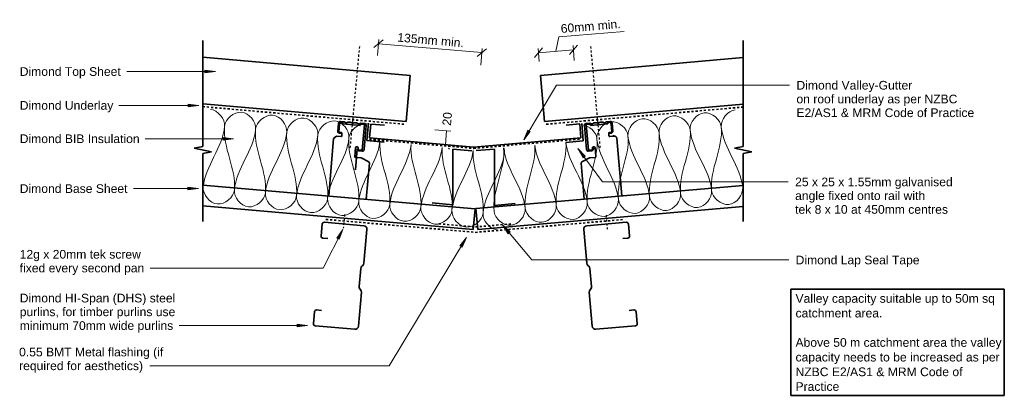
# Model space of a CAD drawing. Header units: millimetres. Extents: x 1460 to 2879, y 4482 to 5024.
import ezdxf

# ---------------------------------------------------------------- set-up
doc = ezdxf.new("R2010")
doc.units = ezdxf.units.MM
doc.linetypes.add('Dash', pattern=[6, 3, -3])
for name, color, linetype, lineweight in [('A-DETL', 90, 'Continuous', 18), ('A-DETL-MEDM', 33, 'Continuous', 35), ('A-DETL-THIN', 151, 'Continuous', 18), ('Advanced Standard System_dwg', 8, 'Continuous', 18), ('G-ANNO-TEXT', 231, 'Continuous', 9)]:
    doc.layers.add(name, color=color, linetype=linetype, lineweight=lineweight)
doc.styles.add('Arial', font='arial.ttf', dxfattribs={"height": 12.5})

# ---------------------------------------------------------------- blocks, each defined once
blk = doc.blocks.new('Advanced Standard System_dwg__ArchTick-320487-Valley Gutter Detail')
at = {"lineweight": 18}
blk.add_line((-0.5, -0.5), (0.5000000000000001, 0.5000000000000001), dxfattribs=at)
blk = doc.blocks.new('Advanced Standard System_dwg__ArchTick-V1-Valley Gutter Detail')
at = {"lineweight": 18}
blk.add_line((0.378779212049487, 0.378779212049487), (0.5000000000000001, 0.5000000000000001), dxfattribs=at)

msp = doc.modelspace()

# ---------------------------------------------------------------- hatches: boundary and pattern name
at = {"layer": 'G-ANNO-TEXT'}
for points in [[(1741.837905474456, 4948.976241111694), (1726.837905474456, 4950.951028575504), (1726.837905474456, 4947.001453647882)], [(1717.891289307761, 4900.08752980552), (1702.891289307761, 4902.06231726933), (1702.891289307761, 4898.112742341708)], [(1767.987905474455, 4851.979101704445), (1752.987905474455, 4853.953889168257), (1752.987905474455, 4850.004314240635)], [(2186.210381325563, 4850.40631957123), (2195.627243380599, 4862.247877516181), (2192.241550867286, 4864.281649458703)], [(2264.434155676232, 4837.757970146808), (2271.695264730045, 4824.484836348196), (2274.883188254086, 4826.816420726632)], [(1717.39894242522, 4780.034237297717), (1702.39894242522, 4782.009024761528), (1702.39894242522, 4778.059449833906)], [(2155.482001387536, 4727.686164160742), (2163.616911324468, 4714.929870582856), (2166.64129271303, 4717.470000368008)], [(1925.383999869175, 4721.2433688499), (1916.865654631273, 4708.739866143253), (1920.39205483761, 4706.961202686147)], [(2103.632170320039, 4709.499115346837), (2094.205495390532, 4697.665367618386), (2097.589500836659, 4695.628789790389)], [(1874.632854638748, 4582.390339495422), (1859.632854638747, 4584.365126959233), (1859.632854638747, 4580.415552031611)]]:
    msp.add_hatch(color=7, dxfattribs=at).paths.add_polyline_path(points)

# ---------------------------------------------------------------- linework, layer by layer
at = {"layer": 'A-DETL', "linetype": 'Dash', "lineweight": 25}
for p, q in [((1936.343401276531, 4838.909686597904), (1950.224311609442, 4988.266040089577)), ((2296.615419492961, 4838.909686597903), (2282.73450916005, 4988.266040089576)), ((1928.159186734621, 4742.869902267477), (1926.256354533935, 4722.960627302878)), ((2304.799634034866, 4741.619902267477), (2306.702466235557, 4721.710627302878))]:
    msp.add_line(p, q, dxfattribs=at)
at = {"layer": 'A-DETL', "linetype": 'Dash', "lineweight": 35}
for p, q in [((1723.712979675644, 4898.314905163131), (2015.343730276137, 4872.807606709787)), ((2502.671011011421, 4897.73760866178), (2217.038981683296, 4872.748044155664)), ((1963.997283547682, 4851.079789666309), (2113.887030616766, 4838.053553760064)), ((2114.233338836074, 4838.053553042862), (2268.844964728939, 4851.489500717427)), ((1901.228431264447, 4735.58471812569), (2116.479410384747, 4716.906116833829)), ((2063.987912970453, 4729.274037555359), (2116.876420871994, 4724.657583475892)), ((2116.479410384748, 4716.906116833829), (2330.584733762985, 4735.485302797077)), ((2116.876420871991, 4724.657583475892), (2169.37321338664, 4729.247468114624))]:
    msp.add_line(p, q, dxfattribs=at)
at = {"layer": 'A-DETL'}
for points in [[(1734.819010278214, 4894.370516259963), (1745.380099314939, 4893.388987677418), (1756.121855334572, 4880.446015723), (1755.140326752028, 4869.884926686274)], [(1755.140326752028, 4869.884926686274), (1756.121855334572, 4880.446015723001), (1780.726524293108, 4902.048607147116), (1800.928761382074, 4876.281742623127), (1799.94723279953, 4865.720653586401)], [(1799.94723279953, 4865.720653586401), (1800.928761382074, 4876.281742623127), (1825.53343034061, 4897.884334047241), (1845.735667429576, 4872.117469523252), (1844.754138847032, 4861.556380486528)], [(1844.754138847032, 4861.556380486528), (1845.735667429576, 4872.117469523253), (1870.340336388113, 4893.720060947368), (1890.542573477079, 4867.953196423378), (1889.561044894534, 4857.392107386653)], [(2381.290831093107, 4860.522028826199), (2380.281701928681, 4871.080516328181), (2355.620653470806, 4892.618723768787), (2335.485833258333, 4866.799143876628), (2336.49496242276, 4856.240656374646)], [(2426.086699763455, 4864.803401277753), (2425.077570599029, 4875.361888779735), (2400.416522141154, 4896.900096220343), (2380.281701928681, 4871.080516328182), (2381.290831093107, 4860.5220288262)], [(2470.882568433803, 4869.084773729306), (2469.873439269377, 4879.643261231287), (2445.212390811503, 4901.181468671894), (2425.07757059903, 4875.361888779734), (2426.086699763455, 4864.803401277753)], [(2491.139816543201, 4893.623394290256), (2480.581329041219, 4892.614265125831), (2469.873439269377, 4879.643261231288), (2470.882568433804, 4869.084773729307)], [(1755.140326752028, 4869.884926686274), (1752.278703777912, 4839.094325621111), (1727.269950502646, 4813.143852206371), (1724.40832752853, 4782.353251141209)], [(1769.215233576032, 4778.188978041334), (1772.076856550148, 4808.979579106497), (1752.278703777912, 4839.094325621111), (1755.140326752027, 4869.884926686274)], [(1889.561044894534, 4857.392107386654), (1890.542573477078, 4867.953196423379), (1915.147242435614, 4889.555787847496), (1935.34947952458, 4863.788923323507), (1934.367950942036, 4853.227834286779)], [(2291.699093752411, 4851.959283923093), (2290.80044707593, 4861.3617965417), (2280.923701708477, 4870.931332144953), (2270.863110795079, 4872.158157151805)], [(2336.494962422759, 4856.240656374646), (2335.485833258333, 4866.799143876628), (2310.824784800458, 4888.337351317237), (2290.689964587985, 4862.517771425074), (2291.699093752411, 4851.959283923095)], [(2457.047379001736, 4777.352350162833), (2454.105287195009, 4808.135366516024), (2473.824660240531, 4838.301757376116), (2470.882568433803, 4869.084773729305)], [(2470.882568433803, 4869.084773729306), (2473.824660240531, 4838.301757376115), (2498.901155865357, 4812.416738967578), (2501.843247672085, 4781.633722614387)], [(1799.94723279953, 4865.720653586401), (1797.085609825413, 4834.930052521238), (1772.076856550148, 4808.979579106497), (1769.215233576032, 4778.188978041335)], [(1814.022139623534, 4774.024704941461), (1816.88376259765, 4804.815306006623), (1797.085609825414, 4834.930052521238), (1799.94723279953, 4865.720653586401)], [(1844.754138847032, 4861.556380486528), (1841.892515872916, 4830.765779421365), (1816.88376259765, 4804.815306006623), (1814.022139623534, 4774.024704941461)], [(1858.829045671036, 4769.860431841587), (1861.690668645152, 4800.651032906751), (1841.892515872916, 4830.765779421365), (1844.754138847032, 4861.556380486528)], [(1889.561044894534, 4857.392107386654), (1886.699421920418, 4826.601506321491), (1861.690668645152, 4800.651032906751), (1858.829045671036, 4769.860431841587)], [(1903.635951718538, 4765.696158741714), (1906.497574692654, 4796.486759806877), (1886.699421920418, 4826.601506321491), (1889.561044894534, 4857.392107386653)], [(1934.367950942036, 4853.22783428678), (1931.50632796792, 4822.437233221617), (1906.497574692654, 4796.486759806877), (1903.635951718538, 4765.696158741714)], [(1948.44285776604, 4761.531885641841), (1951.304480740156, 4792.322486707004), (1931.50632796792, 4822.437233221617), (1934.367950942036, 4853.227834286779)], [(2322.659772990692, 4764.508232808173), (2319.717681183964, 4795.291249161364), (2339.437054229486, 4825.457640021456), (2336.494962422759, 4856.240656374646)], [(2336.494962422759, 4856.240656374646), (2339.437054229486, 4825.457640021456), (2364.513549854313, 4799.572621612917), (2367.45564166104, 4768.789605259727)], [(2367.45564166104, 4768.789605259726), (2364.513549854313, 4799.572621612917), (2384.232922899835, 4829.739012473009), (2381.290831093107, 4860.522028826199)], [(2381.290831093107, 4860.522028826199), (2384.232922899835, 4829.739012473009), (2409.30941852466, 4803.85399406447), (2412.251510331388, 4773.07097771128)], [(2412.251510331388, 4773.07097771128), (2409.309418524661, 4803.85399406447), (2429.028791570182, 4834.020384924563), (2426.086699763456, 4864.803401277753)], [(2426.086699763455, 4864.803401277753), (2429.028791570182, 4834.020384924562), (2454.105287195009, 4808.135366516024), (2457.047379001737, 4777.352350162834)], [(1979.023417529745, 4847.612967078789), (1975.531326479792, 4817.454714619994), (1951.259431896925, 4791.837768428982), (1948.44285776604, 4761.531885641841)], [(1993.249763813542, 4757.367612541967), (1996.066337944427, 4787.673495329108), (1976.930959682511, 4817.324635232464), (1979.056380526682, 4847.609903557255)], [(2023.830323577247, 4843.448693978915), (2020.338232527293, 4813.290441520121), (1996.066337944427, 4787.673495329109), (1993.249763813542, 4757.367612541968)], [(2038.056669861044, 4753.203339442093), (2040.873243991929, 4783.509222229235), (2021.737865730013, 4813.16036213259), (2023.863286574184, 4843.445630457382)], [(2068.637229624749, 4839.284420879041), (2065.145138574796, 4809.126168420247), (2040.873243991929, 4783.509222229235), (2038.056669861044, 4753.203339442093)], [(2082.863575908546, 4749.03906634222), (2085.680150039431, 4779.344949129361), (2066.544771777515, 4808.996089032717), (2068.670192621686, 4839.281357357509)], [(2143.476298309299, 4747.38274300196), (2140.539777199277, 4778.107473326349), (2160.178985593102, 4808.217911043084), (2157.327956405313, 4838.94031510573)], [(2157.32846027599, 4838.940130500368), (2160.348587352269, 4808.233979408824), (2185.335653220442, 4782.388768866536), (2188.272166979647, 4751.664115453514)], [(2157.722176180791, 4838.976630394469), (2158.346602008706, 4836.769667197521), (2158.600828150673, 4834.540650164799), (2158.402481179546, 4832.406468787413)], [(2188.272166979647, 4751.664115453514), (2185.348207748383, 4782.257411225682), (2204.807241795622, 4812.241658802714), (2202.159182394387, 4842.827447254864)], [(2202.164344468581, 4842.827183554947), (2205.358113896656, 4812.293848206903), (2230.144100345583, 4786.538533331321), (2233.068035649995, 4755.945487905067)], [(2233.068035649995, 4755.945487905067), (2230.156638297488, 4786.407349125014), (2249.436324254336, 4816.265384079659), (2246.987960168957, 4846.714646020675)], [(2247.002626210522, 4846.714767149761), (2250.366831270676, 4816.353537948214), (2274.952547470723, 4790.688297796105), (2277.863904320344, 4760.22686035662)], [(2277.863904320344, 4760.22686035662), (2274.921812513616, 4791.009876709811), (2294.641185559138, 4821.176267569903), (2291.699093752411, 4851.959283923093)], [(2291.699093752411, 4851.959283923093), (2294.641185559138, 4821.176267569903), (2319.717681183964, 4795.291249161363), (2322.659772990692, 4764.508232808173)], [(2113.444135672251, 4835.120147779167), (2109.952044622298, 4804.961895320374), (2085.680150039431, 4779.344949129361), (2082.863575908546, 4749.03906634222)], [(2127.670481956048, 4744.874793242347), (2130.487828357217, 4775.188985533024), (2111.341182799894, 4804.848075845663), (2113.478851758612, 4835.141995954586)], [(2158.402481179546, 4832.406468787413), (2155.54085820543, 4801.61586772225), (2130.532104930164, 4775.66539430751), (2127.670481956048, 4744.874793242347)], [(1724.40832752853, 4782.353251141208), (1723.426798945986, 4771.792162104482), (1743.629036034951, 4746.025297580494), (1768.233704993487, 4767.627889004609), (1769.215233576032, 4778.188978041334)], [(2501.843247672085, 4781.633722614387), (2502.852376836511, 4771.075235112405), (2482.717556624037, 4745.255655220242), (2458.056508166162, 4766.793862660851), (2457.047379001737, 4777.352350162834)], [(1769.215233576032, 4778.188978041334), (1768.233704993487, 4767.627889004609), (1788.435942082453, 4741.86102448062), (1813.040611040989, 4763.463615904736), (1814.022139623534, 4774.024704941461)], [(1814.022139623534, 4774.024704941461), (1813.040611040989, 4763.463615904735), (1833.242848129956, 4737.696751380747), (1857.847517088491, 4759.299342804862), (1858.829045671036, 4769.860431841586)], [(1858.829045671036, 4769.860431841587), (1857.847517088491, 4759.299342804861), (1878.049754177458, 4733.532478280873), (1902.654423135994, 4755.135069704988), (1903.635951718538, 4765.696158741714)], [(2367.45564166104, 4768.789605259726), (2368.464770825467, 4758.231117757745), (2348.329950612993, 4732.411537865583), (2323.668902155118, 4753.949745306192), (2322.659772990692, 4764.508232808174)], [(2412.251510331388, 4773.07097771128), (2413.260639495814, 4762.512490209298), (2393.125819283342, 4736.692910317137), (2368.464770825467, 4758.231117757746), (2367.45564166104, 4768.789605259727)], [(2457.047379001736, 4777.352350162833), (2458.056508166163, 4766.793862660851), (2437.921687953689, 4740.974282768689), (2413.260639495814, 4762.512490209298), (2412.251510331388, 4773.070977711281)], [(1903.635951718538, 4765.696158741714), (1902.654423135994, 4755.135069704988), (1922.85666022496, 4729.368205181), (1947.461329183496, 4750.970796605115), (1948.44285776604, 4761.531885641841)], [(1948.44285776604, 4761.531885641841), (1947.461329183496, 4750.970796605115), (1967.663566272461, 4725.203932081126), (1992.268235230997, 4746.806523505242), (1993.249763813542, 4757.367612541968)], [(1993.249763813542, 4757.367612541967), (1992.268235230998, 4746.806523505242), (2012.470472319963, 4721.039658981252), (2037.075141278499, 4742.642250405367), (2038.056669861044, 4753.203339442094)], [(2038.056669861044, 4753.203339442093), (2037.0751412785, 4742.642250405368), (2057.277378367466, 4716.87538588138), (2081.882047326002, 4738.477977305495), (2082.863575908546, 4749.03906634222)], [(2233.068035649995, 4755.945487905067), (2234.077164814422, 4745.387000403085), (2213.942344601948, 4719.567420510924), (2189.281296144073, 4741.105627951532), (2188.272166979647, 4751.664115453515)], [(2277.863904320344, 4760.22686035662), (2278.87303348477, 4749.668372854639), (2258.738213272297, 4723.848792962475), (2234.077164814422, 4745.387000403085), (2233.068035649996, 4755.945487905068)], [(2322.659772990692, 4764.508232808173), (2323.668902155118, 4753.949745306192), (2303.534081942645, 4728.130165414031), (2278.87303348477, 4749.66837285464), (2277.863904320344, 4760.226860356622)], [(2082.863575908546, 4749.03906634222), (2081.882047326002, 4738.477977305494), (2102.084284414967, 4712.711112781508), (2126.688953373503, 4734.313704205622), (2127.670481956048, 4744.874793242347)], [(2127.670481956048, 4744.874793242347), (2126.688953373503, 4734.313704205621), (2137.430709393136, 4721.370732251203), (2147.991798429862, 4720.389203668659)], [(2188.272166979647, 4751.664115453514), (2189.281296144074, 4741.105627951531), (2169.146475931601, 4715.286048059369), (2144.485427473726, 4736.824255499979), (2143.476298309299, 4747.382743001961)]]:
    msp.add_open_spline(points, degree=3, dxfattribs=at)
msp.add_open_spline([(1934.367950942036, 4853.22783428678), (1935.34947952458, 4863.788923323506), (1948.937866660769, 4875.719357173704), (1961.183509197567, 4873.202075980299), (1962.319048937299, 4872.850599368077)], degree=3, knots=[0, 0, 0, 0, 1.414213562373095, 1.562051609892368, 1.562051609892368, 1.562051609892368, 1.562051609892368], dxfattribs=at)
at = {"layer": 'A-DETL-MEDM'}
for p, q in [((1723.712979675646, 4840.705966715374), (1723.712979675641, 4993.705966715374)), ((2502.671011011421, 4840.705966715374), (2502.671011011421, 4993.705966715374)), ((2022.643469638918, 4943.392284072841), (1723.712979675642, 4969.654911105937)), ((2502.671011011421, 4969.087422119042), (2210.304451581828, 4943.401471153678)), ((2016.779750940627, 4876.649368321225), (2022.643469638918, 4943.392284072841)), ((2210.304451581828, 4943.401471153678), (2216.16817028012, 4876.658555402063)), ((1723.712979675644, 4902.396836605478), (2016.779750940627, 4876.649368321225)), ((2216.16817028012, 4876.658555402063), (2502.671011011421, 4901.829347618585)), ((1919.435607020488, 4874.702360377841), (1918.398194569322, 4862.747287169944)), ((1920.626351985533, 4873.044762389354), (1919.612388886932, 4861.359917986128)), ((1925.597902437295, 4875.392189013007), (1921.968288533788, 4875.707152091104)), ((1927.398284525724, 4876.470598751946), (1922.08823950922, 4876.931382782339)), ((1925.4250003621, 4873.399676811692), (1925.597902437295, 4875.392189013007)), ((1950.425718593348, 4871.230216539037), (1925.4250003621, 4873.399676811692)), ((1929.911510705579, 4875.178184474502), (1928.458966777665, 4876.123398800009)), ((1932.609913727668, 4875.763196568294), (1931.016264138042, 4875.082318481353)), ((1936.364589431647, 4875.692539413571), (1933.714548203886, 4875.92249917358)), ((1938.877815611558, 4874.400125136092), (1937.425271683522, 4875.345339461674)), ((1941.576218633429, 4874.985137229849), (1939.982569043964, 4874.304259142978)), ((1945.33089433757, 4874.914480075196), (1942.680853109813, 4875.144439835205)), ((1947.844120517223, 4873.622065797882), (1946.391576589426, 4874.56728012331)), ((1950.542523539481, 4874.207077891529), (1948.948873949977, 4873.526199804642)), ((1950.598620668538, 4873.222728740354), (1950.425718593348, 4871.230216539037)), ((1956.576157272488, 4872.70402251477), (1950.598620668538, 4873.222728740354)), ((1957.056828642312, 4873.896951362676), (1951.647158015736, 4874.36638049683)), ((1953.334243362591, 4835.344418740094), (1956.576157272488, 4872.70402251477)), ((1956.251155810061, 4836.272689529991), (1959.285851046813, 4871.244318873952)), ((1962.498743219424, 4874.243863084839), (1960.337467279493, 4849.337460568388)), ((1965.906973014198, 4873.054124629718), (1964.170441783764, 4853.072279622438)), ((1985.540063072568, 4871.347902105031), (1965.906973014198, 4873.054124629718)), ((2266.935283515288, 4873.463836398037), (2247.302193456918, 4871.75761387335)), ((2268.671814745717, 4853.481991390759), (2266.935283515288, 4873.463836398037)), ((2269.831114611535, 4873.841571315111), (2271.992390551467, 4848.93516879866)), ((2276.707664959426, 4836.272689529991), (2273.672969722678, 4871.244318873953)), ((2275.901992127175, 4873.896951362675), (2281.311662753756, 4874.36638049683)), ((2282.360200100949, 4873.222728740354), (2276.382663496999, 4872.70402251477)), ((2276.382663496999, 4872.70402251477), (2279.624577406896, 4835.344418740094)), ((2282.533102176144, 4871.230216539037), (2282.360200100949, 4873.222728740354)), ((2282.416297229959, 4874.207077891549), (2284.009946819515, 4873.526199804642)), ((2307.533820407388, 4873.399676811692), (2282.533102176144, 4871.230216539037)), ((2285.11470025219, 4873.622065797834), (2286.567244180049, 4874.567280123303)), ((2287.627926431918, 4874.914480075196), (2290.277967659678, 4875.144439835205)), ((2291.382602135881, 4874.985137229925), (2292.976251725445, 4874.304259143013)), ((2294.081005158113, 4874.400125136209), (2295.533549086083, 4875.345339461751)), ((2296.59423133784, 4875.692539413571), (2299.244272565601, 4875.92249917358)), ((2300.34890704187, 4875.763196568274), (2301.942556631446, 4875.082318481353)), ((2303.047310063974, 4875.178184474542), (2304.499853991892, 4876.123398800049)), ((2305.560536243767, 4876.470598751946), (2310.870581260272, 4876.931382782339)), ((2310.990532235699, 4875.707152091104), (2307.360918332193, 4875.392189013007)), ((2307.360918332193, 4875.392189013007), (2307.533820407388, 4873.399676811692)), ((2313.34643188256, 4861.359917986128), (2312.332468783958, 4873.044762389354)), ((2313.523213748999, 4874.70236037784), (2314.560626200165, 4862.747287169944)), ((1916.362280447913, 4855.616580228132), (1912.343396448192, 4852.201230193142)), ((1922.829400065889, 4855.055389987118), (1916.362280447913, 4855.616580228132)), ((1919.612388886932, 4861.359917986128), (1923.348349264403, 4861.035726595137)), ((1920.8835132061, 4860.085886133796), (1924.25608485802, 4860.147141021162)), ((1924.258154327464, 4859.953019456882), (1923.912107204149, 4855.965195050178)), ((1964.170441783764, 4853.072279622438), (2114.06018885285, 4840.046043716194)), ((2114.060188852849, 4840.046043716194), (2268.671814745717, 4853.481991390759)), ((2309.046713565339, 4855.965195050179), (2308.700666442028, 4859.953019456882)), ((2312.075307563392, 4860.085886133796), (2308.702735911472, 4860.147141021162)), ((2309.610471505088, 4861.035726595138), (2313.34643188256, 4861.359917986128)), ((2316.596540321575, 4855.616580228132), (2310.129420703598, 4855.055389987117)), ((2315.70950547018, 4855.539606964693), (2315.590607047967, 4857.256858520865)), ((1711.212979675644, 4838.205966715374), (1723.712979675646, 4840.705966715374)), ((1912.343396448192, 4852.201230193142), (1905.155786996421, 4769.371689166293)), ((1942.652287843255, 4826.183587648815), (1943.797764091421, 4839.383980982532)), ((1944.880471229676, 4840.293786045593), (1946.723545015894, 4840.133851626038)), ((1947.633350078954, 4839.051144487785), (1947.460087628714, 4837.054479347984)), ((1960.337467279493, 4849.337460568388), (1985.243869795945, 4847.176184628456)), ((2271.992390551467, 4848.93516879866), (2247.085988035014, 4846.773892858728)), ((2285.498733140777, 4837.054479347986), (2285.325470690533, 4839.051144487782)), ((2286.235275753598, 4840.133851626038), (2288.078349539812, 4840.293786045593)), ((2286.35439536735, 4839.619188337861), (2286.548928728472, 4837.377398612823)), ((2289.161056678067, 4839.383980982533), (2290.306532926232, 4826.183587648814)), ((2327.803033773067, 4769.371689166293), (2320.615424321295, 4852.201230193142)), ((2490.171011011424, 4838.205966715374), (2502.671011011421, 4840.705966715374)), ((1736.212979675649, 4833.205966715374), (1711.212979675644, 4838.205966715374)), ((1723.712979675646, 4830.705966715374), (1736.212979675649, 4833.205966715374)), ((1723.712979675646, 4732.705966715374), (1723.712979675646, 4830.705966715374)), ((1952.161551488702, 4824.354654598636), (1943.56209290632, 4825.100880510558)), ((1943.787616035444, 4807.158461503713), (1946.409892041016, 4837.377398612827)), ((1948.452652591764, 4835.768023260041), (1953.334243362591, 4835.344418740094)), ((1948.517391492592, 4834.738374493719), (1953.47700036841, 4834.05727549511)), ((1962.865067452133, 4818.673202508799), (1952.161551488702, 4824.354654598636)), ((2111.38317930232, 4834.751084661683), (2083.980794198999, 4837.148482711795)), ((2083.980794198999, 4837.148482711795), (2083.980794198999, 4756.788756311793)), ((2117.497619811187, 4834.831505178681), (2143.980794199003, 4837.148482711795)), ((2143.980794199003, 4837.148482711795), (2143.980794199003, 4755.788756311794)), ((2280.797269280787, 4824.354654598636), (2270.093753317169, 4818.673202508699)), ((2284.441429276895, 4834.738374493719), (2279.481820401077, 4834.05727549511)), ((2279.624577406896, 4835.344418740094), (2284.506168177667, 4835.768023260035)), ((2289.396727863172, 4825.100880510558), (2280.797269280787, 4824.354654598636)), ((2515.171011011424, 4833.205966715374), (2490.171011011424, 4838.205966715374)), ((2502.671011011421, 4830.705966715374), (2515.171011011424, 4833.205966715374)), ((2502.671011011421, 4732.705966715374), (2502.671011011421, 4830.705966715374)), ((1959.396621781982, 4764.664890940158), (1963.914350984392, 4816.726906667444)), ((2269.044469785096, 4816.726906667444), (2273.56219898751, 4764.664890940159)), ((2116.067146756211, 4751.069662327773), (1723.712979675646, 4785.116555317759)), ((2502.671011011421, 4784.546018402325), (2117.288684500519, 4751.104113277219)), ((2271.591254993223, 4786.486091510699), (2271.519162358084, 4787.414820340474)), ((1723.712979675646, 4755.003816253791), (2113.473615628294, 4721.181979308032)), ((2083.980794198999, 4756.788756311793), (2054.094953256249, 4759.403428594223)), ((2119.882215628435, 4721.216430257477), (2502.671011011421, 4754.433279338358)), ((2143.980794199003, 4755.788756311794), (2173.866635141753, 4758.403428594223)), ((2113.473615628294, 4721.181979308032), (2116.067146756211, 4751.069662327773)), ((2117.288684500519, 4751.104113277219), (2119.882215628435, 4721.216430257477)), ((1895.671216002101, 4728.769560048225), (1894.19036838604, 4711.834180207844)), ((1955.7044709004, 4726.531635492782), (1898.921138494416, 4731.49683044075)), ((2277.254349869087, 4726.531635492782), (2334.037682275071, 4731.49683044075)), ((2337.287604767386, 4728.769560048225), (2338.768452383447, 4711.834180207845)), ((1955.98778669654, 4672.372153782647), (1960.249921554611, 4721.115098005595)), ((2276.971034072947, 4672.372153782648), (2272.708899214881, 4721.115098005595)), ((1896.917638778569, 4708.58425771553), (1903.891030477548, 4707.974496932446)), ((2336.041181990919, 4708.58425771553), (2329.067790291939, 4707.974496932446)), ((1953.060615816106, 4668.003929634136), (1954.220911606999, 4668.977626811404)), ((2279.898204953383, 4668.003929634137), (2278.73790916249, 4668.977626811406)), ((1949.041296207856, 4638.849828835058), (1951.293740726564, 4664.609402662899)), ((2283.917524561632, 4638.849828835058), (2281.665080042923, 4664.609402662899)), ((1948.054705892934, 4581.647264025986), (1952.316840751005, 4630.390208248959)), ((1951.165917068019, 4634.039870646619), (1950.192219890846, 4635.200166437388)), ((2284.904114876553, 4581.647264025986), (2280.641980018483, 4630.390208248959)), ((2281.792903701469, 4634.039870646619), (2282.766600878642, 4635.200166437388)), ((2570.974453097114, 4635.035286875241), (2570.974453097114, 4481.739448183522)), ((2878.771282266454, 4635.035286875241), (2570.974453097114, 4635.035286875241)), ((2878.771282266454, 4481.739448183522), (2878.771282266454, 4635.035286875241)), ((1884.608413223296, 4602.252310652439), (1883.127565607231, 4585.316930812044)), ((1894.831727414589, 4604.369820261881), (1887.858335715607, 4604.979581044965)), ((2338.127093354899, 4604.369820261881), (2345.10048505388, 4604.979581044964)), ((2348.350407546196, 4602.252310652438), (2349.831255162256, 4585.316930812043)), ((1885.85483599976, 4582.067008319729), (1942.638168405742, 4577.101813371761)), ((2347.103984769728, 4582.067008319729), (2290.320652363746, 4577.101813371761)), ((2570.974453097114, 4481.739448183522), (2878.771282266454, 4481.739448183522))]:
    msp.add_line(p, q, dxfattribs=at)
for centre, radius, start, end in [((1921.876434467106, 4874.490555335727), 2.449999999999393, 85.04052961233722, 175.0405296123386), ((1924.627193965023, 4872.697585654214), 4.015877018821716, 131.4600996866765, 175.0405296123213), ((1927.186479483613, 4874.029771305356), 2.449999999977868, 58.7091554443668, 85.04052961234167), ((1930.560738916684, 4876.246361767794), 1.249999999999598, 238.7091554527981, 291.3719037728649), ((1933.502743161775, 4873.48167172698), 2.449999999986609, 85.04052961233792, 111.371903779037), ((1936.152784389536, 4873.251711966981), 2.449999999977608, 58.70915544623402, 85.04052961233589), ((1939.527043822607, 4875.468302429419), 1.249999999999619, 238.7091554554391, 291.3719037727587), ((1942.469048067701, 4872.703612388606), 2.449999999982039, 85.04052961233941, 111.3719037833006), ((1945.119089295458, 4872.473652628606), 2.449999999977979, 58.70915544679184, 85.04052961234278), ((1948.493348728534, 4874.690243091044), 1.24999999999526, 238.7091554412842, 291.3719037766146), ((1951.435352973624, 4871.925553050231), 2.449999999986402, 85.04052961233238, 111.3719037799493), ((1956.845023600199, 4871.456123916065), 2.449999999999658, 355.0405296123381, 85.04052961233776), ((2276.113797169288, 4871.456123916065), 2.450000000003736, 94.95947038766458, 184.9594703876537), ((2281.523467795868, 4871.925553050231), 2.4499999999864, 68.6280962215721, 94.95947038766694), ((2284.465472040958, 4874.690243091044), 1.249999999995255, 248.6280962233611, 301.2908445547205), ((2287.839731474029, 4872.473652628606), 2.449999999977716, 94.95947038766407, 121.2908445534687), ((2290.489772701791, 4872.703612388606), 2.449999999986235, 68.62809622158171, 94.95947038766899), ((2293.43177694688, 4875.468302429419), 1.249999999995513, 248.6280962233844, 301.2908445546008), ((2296.806036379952, 4873.251711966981), 2.449999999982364, 94.9594703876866, 121.2908445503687), ((2299.456077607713, 4873.48167172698), 2.449999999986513, 68.62809621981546, 94.95947038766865), ((2302.398081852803, 4876.246361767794), 1.249999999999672, 248.6280962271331, 301.2908445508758), ((2305.772341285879, 4874.029771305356), 2.449999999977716, 94.95947038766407, 121.2908445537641), ((2311.082386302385, 4874.490555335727), 2.44999999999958, 4.959470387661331, 94.95947038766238), ((2308.331626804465, 4872.697585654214), 4.015877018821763, 4.959470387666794, 48.5399003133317), ((1920.839022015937, 4862.535482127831), 2.449999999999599, 175.0405296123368, 271.0405296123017), ((1922.915851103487, 4856.051646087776), 1.000000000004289, 265.0405296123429, 355.0405296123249), ((1923.261898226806, 4860.039470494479), 1.000000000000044, 355.0405296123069, 85.04052961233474), ((2309.696922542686, 4860.039470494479), 0.9999999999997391, 94.95947038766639, 184.9594703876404), ((2310.042969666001, 4856.051646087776), 0.9999999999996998, 184.9594703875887, 274.9594703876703), ((2312.119798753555, 4862.535482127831), 2.449999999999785, 268.9594703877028, 4.959470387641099), ((1944.794020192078, 4839.297529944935), 1.000000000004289, 85.04052961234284, 175.0405296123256), ((1946.637093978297, 4839.137595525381), 0.9999999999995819, 355.0405296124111, 85.04052961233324), ((2286.321726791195, 4839.137595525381), 0.9999999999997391, 94.95947038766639, 184.9594703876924), ((2288.164800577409, 4839.297529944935), 1.000000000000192, 4.95947038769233, 94.95947038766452), ((1943.648543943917, 4826.097136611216), 0.9999999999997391, 175.0405296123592, 265.0405296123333), ((1948.850719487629, 4837.165593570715), 2.449999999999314, 175.0405296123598, 262.1805296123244), ((1948.655594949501, 4836.950738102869), 1.200000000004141, 175.0405296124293, 260.2634216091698), ((1953.810328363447, 4836.484494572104), 2.450000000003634, 262.1805296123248, 355.0405296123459), ((2279.14849240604, 4836.484494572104), 2.449999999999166, 184.9594703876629, 277.8194703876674), ((2284.108101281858, 4837.165593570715), 2.45000000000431, 277.8194703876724, 4.959470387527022), ((2284.303225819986, 4836.950738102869), 1.199999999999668, 279.7365783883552, 4.959470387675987), ((2289.310276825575, 4826.097136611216), 0.9999999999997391, 274.959470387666, 4.959470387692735), ((1961.907634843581, 4816.901041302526), 2.014257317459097, 355.0405296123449, 61.61930127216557), ((2271.051185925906, 4816.901041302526), 2.014257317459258, 118.3806987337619, 184.9594703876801), ((1898.659812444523, 4728.508233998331), 2.999999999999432, 85.00270660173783, 175.0027066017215), ((1955.268927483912, 4721.550641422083), 4.999999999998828, 355.0027066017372, 85.00270660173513), ((2277.689893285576, 4721.550641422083), 5.000000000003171, 94.99729339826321, 184.9972933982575), ((2334.299008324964, 4728.508233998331), 2.999999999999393, 4.997293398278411, 94.99729339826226), ((1897.178964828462, 4711.572854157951), 2.999999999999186, 175.0027066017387, 265.0027066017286), ((2335.779855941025, 4711.572854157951), 3.000000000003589, 274.9972933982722, 4.997293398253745), ((1951.006792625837, 4672.807697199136), 5.000000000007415, 310.0027066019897, 355.0027066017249), ((2281.95202814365, 4672.807697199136), 5.000000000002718, 184.9972933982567, 229.9972933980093), ((1956.274734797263, 4664.173859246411), 4.999999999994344, 130.002706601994, 175.0027066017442), ((2276.684085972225, 4664.173859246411), 4.999999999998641, 4.997293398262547, 49.99729339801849), ((1954.022290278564, 4638.414285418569), 5.000000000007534, 175.0027066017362, 220.0027066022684), ((1947.33584668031, 4630.825751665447), 4.999999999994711, 355.0027066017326, 40.00270660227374), ((2285.622974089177, 4630.825751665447), 4.999999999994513, 139.9972933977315, 184.997293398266), ((2278.936530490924, 4638.414285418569), 5.000000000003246, 319.9972933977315, 4.997293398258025), ((1887.597009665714, 4601.990984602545), 3.00000000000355, 85.00270660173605, 175.0027066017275), ((2345.361811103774, 4601.990984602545), 2.999999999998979, 4.997293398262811, 94.99729339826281), ((1886.116162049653, 4585.05560476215), 2.999999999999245, 175.0027066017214, 265.0027066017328), ((2346.842658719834, 4585.05560476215), 2.999999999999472, 274.9972933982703, 4.99729339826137), ((1943.073711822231, 4582.082807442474), 5.000000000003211, 265.0027066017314, 355.0027066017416), ((2289.885108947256, 4582.082807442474), 4.999999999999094, 184.9972933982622, 274.9972933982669)]:
    msp.add_arc(centre, radius, start, end, dxfattribs=at)
msp.add_open_spline([(2320.615424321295, 4852.201230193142), (2320.564577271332, 4852.769210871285), (2320.305313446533, 4853.579356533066), (2319.629571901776, 4854.482692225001), (2318.881895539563, 4855.11857951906), (2317.849062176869, 4855.582008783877), (2317.01802190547, 4855.651971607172), (2316.596540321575, 4855.616580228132)], degree=3, knots=[0, 0, 0, 0, 0.2857142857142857, 0.4285714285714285, 0.5714285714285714, 0.7857142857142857, 1, 1, 1, 1], dxfattribs=at)
at = {"layer": 'A-DETL-THIN'}
for p, q in [((1975.33939317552, 4972.109870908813), (1977.361957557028, 4995.383030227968)), ((2237.02681448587, 4998.850291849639), (2232.682942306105, 4978.286437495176)), ((2330.825604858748, 5006.679886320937), (2237.02681448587, 4998.850291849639)), ((1976.820838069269, 4989.156499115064), (2125.892825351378, 4976.201330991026)), ((2124.324919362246, 4958.159815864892), (2126.433944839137, 4982.427862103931)), ((2208.613533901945, 4963.283458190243), (2207.016519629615, 4982.415739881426)), ((2257.829471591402, 4980.385474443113), (2207.536413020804, 4976.187400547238)), ((2259.121933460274, 4964.901740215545), (2257.309578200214, 4986.6138137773)), ((2058.038182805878, 4864.990044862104), (2081.393675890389, 4862.960325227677)), ((2073.435562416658, 4843.576545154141), (2075.167144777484, 4863.501444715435)), ((2055.810348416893, 4845.108272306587), (2079.662093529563, 4843.035425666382))]:
    msp.add_line(p, q, dxfattribs=at)
at = {"layer": 'G-ANNO-TEXT', "color": 250}
for p, q in [((1614.837905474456, 4948.976241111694), (1614.516551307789, 4948.976241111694)), ((1741.837905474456, 4948.976241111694), (1614.837905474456, 4948.976241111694)), ((1741.837905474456, 4948.976241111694), (1726.837905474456, 4950.951028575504)), ((1726.837905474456, 4950.951028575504), (1726.837905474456, 4947.001453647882)), ((1726.837905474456, 4947.001453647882), (1741.837905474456, 4948.976241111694)), ((2186.210381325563, 4850.40631957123), (2233.532566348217, 4929.185244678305)), ((2233.532566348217, 4929.185244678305), (2569.241887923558, 4929.185244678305)), ((1603.287905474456, 4900.08752980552), (1602.941030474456, 4900.08752980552)), ((1717.891289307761, 4900.08752980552), (1603.287905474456, 4900.08752980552)), ((1717.891289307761, 4900.08752980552), (1702.891289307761, 4902.06231726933)), ((1702.891289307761, 4902.06231726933), (1702.891289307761, 4898.112742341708)), ((1702.891289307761, 4898.112742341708), (1717.891289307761, 4900.08752980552)), ((1767.987905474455, 4851.979101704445), (1752.987905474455, 4853.953889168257)), ((1752.987905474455, 4853.953889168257), (1752.987905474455, 4850.004314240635)), ((2192.241550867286, 4864.281649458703), (2186.210381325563, 4850.40631957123)), ((2186.210381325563, 4850.40631957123), (2195.627243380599, 4862.247877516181)), ((2195.627243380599, 4862.247877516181), (2192.241550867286, 4864.281649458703)), ((1640.987905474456, 4851.979101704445), (1640.644155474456, 4851.979101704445)), ((1767.987905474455, 4851.979101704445), (1640.987905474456, 4851.979101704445)), ((1752.987905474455, 4850.004314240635), (1767.987905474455, 4851.979101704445)), ((2264.434155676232, 4837.757970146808), (2271.695264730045, 4824.484836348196)), ((2274.883188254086, 4826.816420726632), (2264.434155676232, 4837.757970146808)), ((2264.434155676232, 4837.757970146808), (2299.600461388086, 4789.675861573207)), ((2271.695264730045, 4824.484836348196), (2274.883188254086, 4826.816420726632)), ((1717.39894242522, 4780.034237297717), (1702.39894242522, 4782.009024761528)), ((1702.39894242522, 4782.009024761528), (1702.39894242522, 4778.059449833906)), ((2299.600461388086, 4789.675861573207), (2567.309328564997, 4789.675861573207)), ((1624.437905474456, 4780.034237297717), (1624.107697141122, 4780.034237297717)), ((1717.39894242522, 4780.034237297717), (1624.437905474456, 4780.034237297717)), ((1702.39894242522, 4778.059449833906), (1717.39894242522, 4780.034237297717)), ((2155.482001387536, 4727.686164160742), (2163.616911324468, 4714.929870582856)), ((2166.64129271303, 4717.470000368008), (2155.482001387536, 4727.686164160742)), ((2155.482001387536, 4727.686164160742), (2198.031002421, 4677.025600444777)), ((1925.383999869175, 4721.2433688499), (1897.232525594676, 4665.429907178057)), ((1925.383999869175, 4721.2433688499), (1916.865654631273, 4708.739866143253)), ((1920.39205483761, 4706.961202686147), (1925.383999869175, 4721.2433688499)), ((2163.616911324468, 4714.929870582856), (2166.64129271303, 4717.470000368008)), ((1916.865654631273, 4708.739866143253), (1920.39205483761, 4706.961202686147)), ((2103.632170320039, 4709.499115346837), (1992.225615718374, 4524.384467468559)), ((2103.632170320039, 4709.499115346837), (2094.205495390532, 4697.665367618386)), ((2094.205495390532, 4697.665367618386), (2097.589500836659, 4695.628789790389)), ((2097.589500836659, 4695.628789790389), (2103.632170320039, 4709.499115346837)), ((2198.031002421, 4677.025600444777), (2568.039929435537, 4677.025600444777)), ((1679.129621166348, 4665.429907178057), (1647.816818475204, 4665.429907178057)), ((1897.232525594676, 4665.429907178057), (1679.129621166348, 4665.429907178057)), ((1874.632854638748, 4582.390339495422), (1859.632854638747, 4584.365126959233)), ((1859.632854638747, 4584.365126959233), (1859.632854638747, 4580.415552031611)), ((1695.540290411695, 4582.390339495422), (1689.592072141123, 4582.390339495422)), ((1874.632854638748, 4582.390339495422), (1695.540290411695, 4582.390339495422)), ((1859.632854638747, 4580.415552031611), (1874.632854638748, 4582.390339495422)), ((1678.03015037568, 4524.384467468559), (1647.319865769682, 4524.384467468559)), ((1992.225615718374, 4524.384467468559), (1678.03015037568, 4524.384467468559))]:
    msp.add_line(p, q, dxfattribs=at)

# ---------------------------------------------------------------- block references
at = {"layer": 'Advanced Standard System_dwg', "color": 7, "xscale": 12.5, "yscale": 12.5, "zscale": 12.5}
for name, p, rotation in [('Advanced Standard System_dwg__ArchTick-320487-Valley Gutter Detail', (1976.82083806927, 4989.156499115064), 175.033163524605), ('Advanced Standard System_dwg__ArchTick-320487-Valley Gutter Detail', (2125.892825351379, 4976.201330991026), 355.0331635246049), ('Advanced Standard System_dwg__ArchTick-320487-Valley Gutter Detail', (2207.536413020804, 4976.187400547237), 184.7715450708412), ('Advanced Standard System_dwg__ArchTick-320487-Valley Gutter Detail', (2257.829471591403, 4980.385474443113), 4.771545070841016), ('Advanced Standard System_dwg__ArchTick-V1-Valley Gutter Detail', (2073.435562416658, 4843.576545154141), 265.0331635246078)]:
    msp.add_blockref(name, p, dxfattribs=dict(at, rotation=rotation))

# ---------------------------------------------------------------- texts
at = {"layer": 'G-ANNO-TEXT', "color": 7, "char_height": 12.5, "attachment_point": 1, "style": 'Arial'}
for s, insert, width, rotation in [('60mm min.', (2239.085393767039, 5017.015736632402), 105.0210625, 4.7715450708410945), ('135mm min.', (2004.790671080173, 5004.724604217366), 116.64553125, 355.03316352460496), ('20', (2068.863522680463, 4871.530166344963), 23.2489375, 85.03316352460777)]:
    msp.add_mtext(s, dxfattribs=dict(at, insert=insert, width=width, rotation=rotation))
for s, insert, width in [('Dimond Top Sheet', (1459.987905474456, 4955.226241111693), 175.16871875), ('Dimond Valley-Gutter', (2579.241887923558, 4935.435244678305), 200.02103125), ('on roof underlay as per NZBC', (2579.241887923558, 4915.591494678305), 278.58640625), ('Dimond Underlay', (1459.987905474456, 4906.337529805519), 161.1391875), ('E2/AS1 & MRM Code of Practice', (2579.241887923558, 4895.747744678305), 309.451375), ('Dimond BIB Insulation', (1459.987905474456, 4858.229101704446), 206.835375), ('25 x 25 x 1.55mm galvanised', (2577.309328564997, 4795.925861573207), 274.57796875), ('Dimond Base Sheet', (1459.987905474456, 4786.284237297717), 186.7931875), ('angle fixed onto rail with', (2577.309328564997, 4776.082111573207), 223.6708125), ('tek 8 x 10 at 450mm centres', (2577.309328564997, 4756.238361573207), 267.763625), ('12g x 20mm tek screw', (1459.884526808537, 4691.523657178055), 212.84803125), ('Dimond Lap Seal Tape', (2578.039929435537, 4683.275600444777), 214.85225), ('fixed every second pan', (1459.884526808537, 4671.679907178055), 215.6539375), ('Dimond HI-Span (DHS) steel', (1459.987905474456, 4628.327839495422), 270.56953125), ('Valley capacity suitable up to 50m sq', (2577.904763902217, 4627.812430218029), 345.5273125), ('purlins, for timber purlins use', (1459.987905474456, 4608.484089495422), 269.367), ('catchment area.', (2577.904763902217, 4606.630289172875), 151.5189375), ('minimum 70mm wide purlins', (1459.987905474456, 4588.640339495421), 266.16025), ('Above 50 m catchment area the valley', (2577.904763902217, 4564.266007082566), 358.3543125), ('0.55 BMT Metal flashing (if', (1459.056844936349, 4550.478217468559), 249.72565625), ('capacity needs to be increased as per', (2577.904763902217, 4543.083866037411), 354.74671875), ('required for aesthetics)', (1459.056844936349, 4530.634467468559), 216.05478125), ('NZBC E2/AS1 & MRM Code of', (2577.904763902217, 4521.901724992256), 290.210875), ('Practice', (2577.904763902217, 4500.719583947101), 76.56115625)]:
    msp.add_mtext(s, dxfattribs=dict(at, insert=insert, width=width))

doc.saveas('drawing.dxf')
